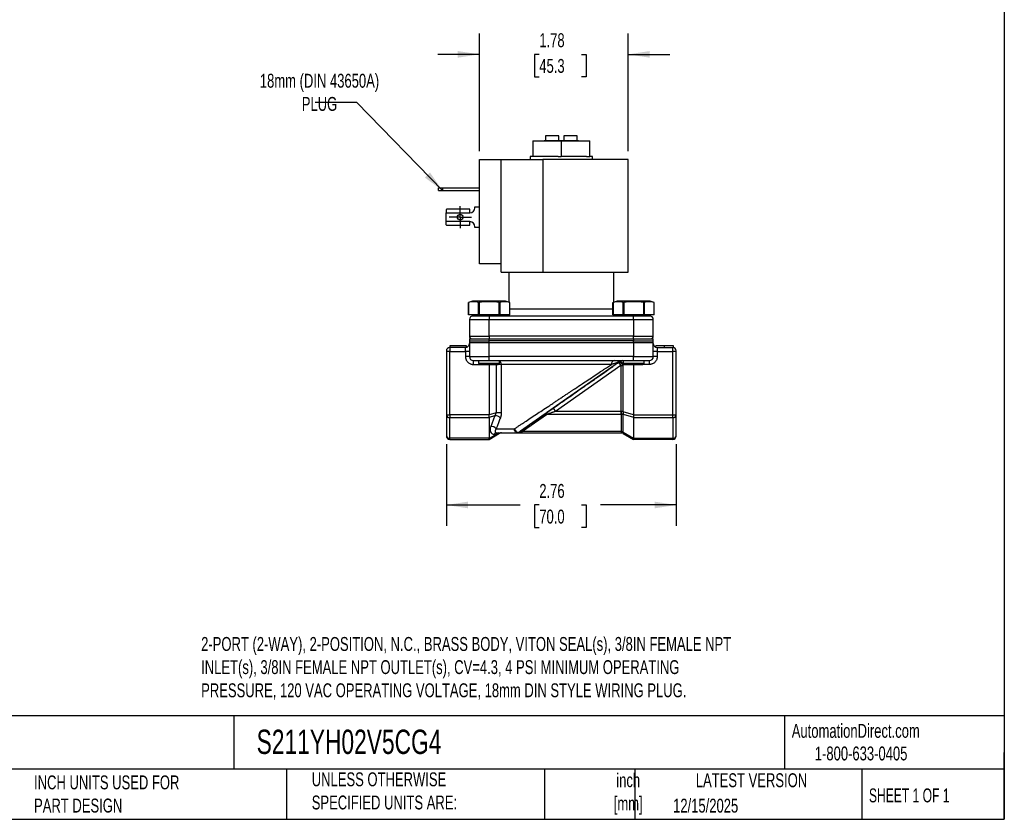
# Model space of a CAD drawing. Header units: inches. Extents: x 0.5 to 21.5, y 0.5 to 16.5.
# Tile 3 of 4: x 9.7 to 21.5, y 0.5 to 10.1. Entities that reach past the tile are written whole.
import ezdxf

# ---------------------------------------------------------------- set-up
doc = ezdxf.new("R2010")
doc.units = ezdxf.units.IN
doc.header["$LTSCALE"] = 2
doc.header["$MEASUREMENT"] = 0
doc.linetypes.add('SLD-Center', pattern=[0.75, 0.6, -0.05, 0.05, -0.05])
doc.linetypes.add('SLD-Solid', pattern=[0])
doc.layers.add('CENTER', color=40, linetype='SLD-Center')
doc.layers.add('DIMENSIONS', color=140, linetype='SLD-Solid', lineweight=25)
doc.layers.add('TEXT', color=140, linetype='SLD-Solid', lineweight=25)
doc.styles.add('SLDTEXTSTYLE0', font='TXT', dxfattribs={"width": 0.7})
doc.styles.add('SLDTEXTSTYLE1', font='TXT', dxfattribs={"width": 0.65})
doc.dimstyles.new('SLDDIMSTYLE1', dxfattribs={"dimtxt": 0.169922, "dimasz": 0.26, "dimexe": 0, "dimexo": 0.0625, "dimgap": 0.04248, "dimtad": 0, "dimtih": 1, "dimtoh": 1, "dimrnd": 1e-09, "dimzin": 12, "dimdsep": 46, "dimtxsty": 'SLDTEXTSTYLE0', "dimsah": 1, "dimcen": 0.09, "dimadec": 0, "dimazin": 3, "dimtfac": 1, "dimtmove": 0, "dimatfit": 0, "dimfxl": 0, "dimfrac": 2, "dimtolj": 1, "dimtzin": 12, "dimarcsym": 0})
doc.dimstyles.new('SLDDIMSTYLE3', dxfattribs={"dimtxt": 0.169922, "dimasz": 0.26, "dimexe": 0, "dimexo": 0.0625, "dimgap": 0.04248, "dimtad": 0, "dimtih": 1, "dimtoh": 1, "dimrnd": 1e-09, "dimzin": 12, "dimdsep": 46, "dimtxsty": 'SLDTEXTSTYLE0', "dimsah": 1, "dimcen": 0.09, "dimadec": 0, "dimazin": 3, "dimtfac": 1, "dimtofl": 0, "dimtmove": 0, "dimatfit": 3, "dimfxl": 0, "dimfrac": 2, "dimtolj": 1, "dimtzin": 12, "dimarcsym": 0})
doc.dimstyles.new('SLDDIMSTYLE4', dxfattribs={"dimtxt": 0.18, "dimasz": 0.26, "dimexe": 0, "dimexo": 0.0625, "dimgap": 0, "dimtad": 0, "dimtih": 1, "dimtoh": 1, "dimdec": 0, "dimrnd": 1e-09, "dimzin": 0, "dimdsep": 46, "dimtxsty": 'Standard', "dimsah": 1, "dimcen": 0.09, "dimadec": 0, "dimazin": 0, "dimtfac": 0.26, "dimtdec": 0, "dimtofl": 0, "dimtmove": 0, "dimatfit": 3, "dimfxl": 0, "dimfrac": 2, "dimtolj": 1, "dimtzin": 0, "dimarcsym": 0})

# ---------------------------------------------------------------- blocks, each defined once
blk = doc.blocks.new('_D_5')
at = {"layer": 'DIMENSIONS'}
for p, q in [((14.811, 4.998), (14.811, 4.019)), ((17.567, 4.998), (17.567, 4.019)), ((14.811, 4.269), (15.695, 4.269)), ((15.925, 4.269), (15.868, 4.269)), ((15.868, 4.269), (15.868, 3.998)), ((16.43, 4.269), (16.487, 4.269)), ((16.487, 4.269), (16.487, 3.998)), ((17.567, 4.269), (16.66, 4.269)), ((15.868, 3.998), (15.925, 3.998)), ((16.487, 3.998), (16.43, 3.998))]:
    blk.add_line(p, q, dxfattribs=at)
for points in [[(14.811, 4.269), (15.071, 4.229), (15.071, 4.309)], [(17.567, 4.269), (17.307, 4.309), (17.307, 4.229)]]:
    blk.add_solid(points, dxfattribs=at)
at = {"layer": 'DIMENSIONS', "char_height": 0.1667, "attachment_point": 1, "style": 'SLDTEXTSTYLE0'}
for s, insert in [('2.76', (15.925, 4.521)), ('70.0', (15.925, 4.213))]:
    blk.add_mtext(s, dxfattribs=dict(at, insert=insert))
blk = doc.blocks.new('_D_6')
at = {"layer": 'DIMENSIONS'}
for p, q in [((15.207, 8.511), (15.207, 9.922)), ((16.989, 8.511), (16.989, 9.922)), ((15.207, 9.672), (14.707, 9.672)), ((15.925, 9.672), (15.868, 9.672)), ((15.868, 9.672), (15.868, 9.402)), ((16.43, 9.672), (16.487, 9.672)), ((16.487, 9.672), (16.487, 9.402)), ((16.989, 9.672), (17.489, 9.672)), ((15.868, 9.402), (15.925, 9.402)), ((16.487, 9.402), (16.43, 9.402))]:
    blk.add_line(p, q, dxfattribs=at)
for points in [[(15.207, 9.672), (14.947, 9.712), (14.947, 9.632)], [(16.989, 9.672), (17.249, 9.632), (17.249, 9.712)]]:
    blk.add_solid(points, dxfattribs=at)
at = {"layer": 'DIMENSIONS', "char_height": 0.1667, "attachment_point": 1, "style": 'SLDTEXTSTYLE0'}
for s, insert in [('1.78', (15.925, 9.925)), ('45.3', (15.925, 9.617))]:
    blk.add_mtext(s, dxfattribs=dict(at, insert=insert))
blk = doc.blocks.new('SW_CENTERMARKSYMBOL_2')
at = {"layer": 'CENTER', "color": 0}
for p, q in [((0, 0.1), (0, 0.1335)), ((-0.1, 0), (-0.1335, 0)), ((0, 0), (-0.1, 0)), ((0, 0), (0, 0.1)), ((0, 0), (0, -0.1)), ((0, 0), (0.1, 0)), ((0.1, 0), (0.1335, 0)), ((0, -0.1), (0, -0.1335))]:
    blk.add_line(p, q, dxfattribs=at)

msp = doc.modelspace()

# ---------------------------------------------------------------- linework, layer by layer
for p, q in [((15.849, 8.634), (15.849, 8.448)), ((15.849, 8.634), (16.189, 8.634)), ((15.984, 8.636), (15.982, 8.634)), ((16.394, 8.636), (15.984, 8.636)), ((15.999, 8.696), (15.999, 8.636)), ((16.159, 8.696), (15.999, 8.696)), ((16.159, 8.636), (16.159, 8.696)), ((16.189, 8.634), (16.189, 8.448)), ((16.189, 8.634), (16.53, 8.634)), ((16.219, 8.696), (16.219, 8.636)), ((16.379, 8.696), (16.219, 8.696)), ((16.379, 8.636), (16.379, 8.696)), ((16.396, 8.634), (16.394, 8.636)), ((16.53, 8.448), (16.53, 8.634)), ((15.207, 7.161), (15.207, 8.411)), ((15.207, 8.411), (15.467, 8.411)), ((15.467, 7.161), (15.467, 8.411)), ((15.467, 8.411), (15.968, 8.411)), ((15.816, 8.448), (15.816, 8.411)), ((15.849, 8.448), (15.816, 8.448)), ((15.887, 8.448), (15.849, 8.448)), ((16.151, 8.448), (15.887, 8.448)), ((15.968, 8.411), (15.968, 7.061)), ((16.989, 8.411), (15.968, 8.411)), ((16.151, 8.448), (16.189, 8.448)), ((16.228, 8.448), (16.189, 8.448)), ((16.491, 8.448), (16.228, 8.448)), ((16.491, 8.448), (16.53, 8.448)), ((16.562, 8.448), (16.53, 8.448)), ((16.562, 8.411), (16.562, 8.448)), ((16.989, 7.061), (16.989, 8.411)), ((14.716, 8.038), (14.716, 8.07)), ((14.716, 8.07), (14.766, 8.07)), ((14.716, 8.038), (14.766, 8.038)), ((14.766, 8.07), (14.766, 8.038)), ((14.766, 8.07), (15.207, 8.07)), ((14.766, 8.038), (15.207, 8.038)), ((14.807, 7.812), (14.807, 7.773)), ((15.093, 7.814), (14.815, 7.814)), ((15.093, 7.773), (15.093, 7.814)), ((15.153, 7.833), (15.153, 7.845)), ((15.153, 7.845), (15.207, 7.845)), ((14.807, 7.666), (14.807, 7.773)), ((14.807, 7.773), (15.093, 7.773)), ((15.093, 7.666), (14.807, 7.666)), ((14.807, 7.628), (14.807, 7.666)), ((14.815, 7.625), (15.093, 7.625)), ((15.093, 7.625), (15.093, 7.666)), ((15.153, 7.595), (15.153, 7.606)), ((15.207, 7.595), (15.153, 7.595)), ((15.467, 7.161), (15.207, 7.161)), ((15.467, 7.061), (15.467, 7.161)), ((15.467, 7.061), (15.968, 7.061)), ((15.559, 7.061), (15.559, 6.699)), ((15.968, 7.061), (16.989, 7.061)), ((16.819, 6.699), (16.819, 7.061)), ((15.075, 6.548), (15.075, 6.695)), ((15.125, 6.713), (15.076, 6.695)), ((15.077, 6.695), (15.077, 6.548)), ((15.52, 6.713), (15.125, 6.713)), ((15.198, 6.548), (15.198, 6.695)), ((15.204, 6.695), (15.204, 6.548)), ((15.445, 6.548), (15.445, 6.695)), ((15.45, 6.695), (15.45, 6.548)), ((15.569, 6.695), (15.52, 6.713)), ((15.57, 6.695), (15.569, 6.695)), ((15.57, 6.548), (15.57, 6.695)), ((16.189, 6.615), (15.57, 6.615)), ((16.808, 6.615), (16.189, 6.615)), ((16.808, 6.548), (16.808, 6.695)), ((16.858, 6.713), (16.809, 6.695)), ((16.81, 6.695), (16.81, 6.548)), ((17.253, 6.713), (16.858, 6.713)), ((16.931, 6.548), (16.931, 6.695)), ((16.937, 6.695), (16.937, 6.548)), ((17.178, 6.548), (17.178, 6.695)), ((17.183, 6.695), (17.183, 6.548)), ((17.302, 6.695), (17.253, 6.713)), ((17.303, 6.695), (17.302, 6.695)), ((17.303, 6.548), (17.303, 6.695)), ((15.077, 6.548), (15.075, 6.548)), ((15.198, 6.548), (15.077, 6.548)), ((15.119, 6.548), (15.119, 6.538)), ((15.119, 6.538), (15.399, 6.538)), ((15.204, 6.548), (15.198, 6.548)), ((15.445, 6.548), (15.204, 6.548)), ((15.323, 6.538), (15.323, 6.491)), ((15.399, 6.538), (16.98, 6.538)), ((15.45, 6.548), (15.445, 6.548)), ((15.57, 6.548), (15.45, 6.548)), ((15.526, 6.538), (15.526, 6.548)), ((16.81, 6.548), (16.808, 6.548)), ((16.931, 6.548), (16.81, 6.548)), ((16.852, 6.548), (16.852, 6.538)), ((16.937, 6.548), (16.931, 6.548)), ((17.178, 6.548), (16.937, 6.548)), ((16.98, 6.538), (17.259, 6.538)), ((17.056, 6.491), (17.056, 6.538)), ((17.183, 6.548), (17.178, 6.548)), ((17.303, 6.548), (17.183, 6.548)), ((17.259, 6.538), (17.259, 6.548)), ((15.087, 6.491), (15.323, 6.491)), ((15.087, 6.491), (15.087, 6.293)), ((15.323, 6.491), (17.056, 6.491)), ((15.323, 6.293), (15.323, 6.491)), ((17.056, 6.491), (17.292, 6.491)), ((17.056, 6.491), (17.056, 6.293)), ((17.292, 6.293), (17.292, 6.491)), ((15.087, 6.293), (15.323, 6.293)), ((15.089, 6.262), (15.089, 6.237)), ((15.089, 6.262), (15.323, 6.262)), ((15.323, 6.293), (15.323, 6.262)), ((17.056, 6.293), (15.323, 6.293)), ((15.323, 6.237), (15.323, 6.262)), ((15.323, 6.262), (17.055, 6.262)), ((17.055, 6.262), (17.055, 6.237)), ((17.055, 6.262), (17.289, 6.262)), ((17.056, 6.262), (17.056, 6.293)), ((17.056, 6.293), (17.292, 6.293)), ((17.289, 6.237), (17.289, 6.262)), ((15.051, 6.178), (14.851, 6.178)), ((14.851, 6.178), (14.851, 6.158)), ((14.851, 6.158), (14.851, 6.111)), ((15.04, 6.158), (14.851, 6.158)), ((15.04, 6.111), (15.04, 6.158)), ((15.051, 6.159), (15.051, 6.178)), ((15.087, 6.218), (15.087, 6.048)), ((15.087, 6.218), (15.323, 6.218)), ((15.089, 6.237), (15.323, 6.237)), ((15.323, 6.218), (15.323, 6.237)), ((17.055, 6.237), (15.323, 6.237)), ((15.323, 6.048), (15.323, 6.218)), ((15.323, 6.218), (17.056, 6.218)), ((17.055, 6.237), (17.289, 6.237)), ((17.056, 6.218), (17.056, 6.237)), ((17.056, 6.218), (17.056, 6.048)), ((17.056, 6.218), (17.292, 6.218)), ((17.292, 6.048), (17.292, 6.218)), ((17.322, 6.161), (17.322, 6.178)), ((17.339, 6.158), (17.339, 6.111)), ((17.339, 6.158), (17.527, 6.158)), ((17.428, 6.158), (17.428, 6.178)), ((17.527, 6.111), (17.527, 6.158)), ((17.532, 6.158), (17.532, 6.178)), ((14.851, 6.111), (14.811, 6.111)), ((14.811, 6.111), (14.811, 5.351)), ((14.851, 5.351), (14.851, 6.111)), ((14.851, 6.111), (15.04, 6.111)), ((15.04, 6.111), (15.04, 6.048)), ((15.087, 6.111), (15.04, 6.111)), ((15.087, 6.048), (15.04, 6.048)), ((15.087, 6.048), (15.323, 6.048)), ((15.323, 6.001), (15.323, 6.048)), ((17.056, 6.048), (15.323, 6.048)), ((17.056, 6.001), (17.056, 6.048)), ((17.056, 6.048), (17.292, 6.048)), ((17.339, 6.111), (17.292, 6.111)), ((17.339, 6.048), (17.292, 6.048)), ((17.339, 6.111), (17.339, 6.048)), ((17.339, 6.111), (17.527, 6.111)), ((17.527, 5.351), (17.527, 6.111)), ((17.567, 6.111), (17.527, 6.111)), ((17.567, 5.351), (17.567, 6.111)), ((15.134, 6.001), (15.134, 5.954)), ((15.134, 5.954), (15.212, 5.954)), ((15.198, 6.001), (15.198, 5.968)), ((15.198, 5.968), (15.218, 5.948)), ((15.198, 5.968), (15.448, 5.968)), ((15.428, 5.948), (15.218, 5.948)), ((15.323, 6.001), (17.056, 6.001)), ((15.323, 5.948), (15.323, 5.351)), ((15.407, 5.948), (15.407, 5.373)), ((15.428, 5.948), (15.448, 5.968)), ((15.469, 5.954), (15.434, 5.954)), ((15.448, 5.968), (15.448, 6.001)), ((16.79, 5.954), (15.469, 5.954)), ((15.469, 5.954), (15.469, 5.373)), ((16.875, 5.978), (16.091, 5.429)), ((16.902, 5.94), (16.118, 5.391)), ((16.875, 5.978), (16.902, 5.94)), ((16.906, 5.942), (16.878, 5.98)), ((16.902, 5.94), (16.906, 5.942)), ((16.906, 5.942), (16.929, 5.942)), ((16.906, 5.391), (16.906, 5.942)), ((16.929, 5.385), (16.929, 5.942)), ((16.931, 6.001), (16.931, 5.968)), ((16.931, 5.968), (16.951, 5.948)), ((16.931, 5.968), (17.181, 5.968)), ((16.942, 5.954), (16.942, 5.957)), ((16.945, 5.954), (16.942, 5.954)), ((17.161, 5.948), (16.951, 5.948)), ((17.055, 5.948), (17.055, 5.351)), ((17.161, 5.948), (17.181, 5.968)), ((17.245, 5.954), (17.167, 5.954)), ((17.181, 5.968), (17.181, 6.001)), ((17.245, 5.954), (17.245, 6.001)), ((14.811, 5.351), (14.851, 5.351)), ((14.811, 5.346), (14.811, 5.098)), ((15.323, 5.351), (14.851, 5.351)), ((14.851, 5.351), (14.851, 5.318)), ((14.851, 5.318), (15.323, 5.318)), ((14.851, 5.07), (14.851, 5.318)), ((15.407, 5.373), (15.323, 5.348)), ((15.323, 5.32), (15.394, 5.341)), ((15.323, 5.318), (15.323, 5.07)), ((15.469, 5.373), (15.407, 5.373)), ((15.996, 5.363), (15.698, 5.154)), ((16.023, 5.358), (15.725, 5.149)), ((16.023, 5.358), (16.905, 5.358)), ((16.091, 5.429), (16.118, 5.391)), ((16.905, 5.391), (16.118, 5.391)), ((16.906, 5.391), (16.905, 5.358)), ((16.905, 5.358), (16.905, 5.391)), ((16.906, 5.391), (16.905, 5.391)), ((16.905, 5.358), (16.905, 5.149)), ((16.931, 5.385), (16.929, 5.385)), ((16.93, 5.356), (17.055, 5.32)), ((16.93, 5.14), (16.93, 5.356)), ((17.055, 5.348), (16.931, 5.385)), ((17.055, 5.351), (17.527, 5.351)), ((17.055, 5.318), (17.527, 5.318)), ((17.055, 5.318), (17.055, 5.07)), ((17.527, 5.351), (17.567, 5.351)), ((17.527, 5.318), (17.527, 5.351)), ((17.527, 5.318), (17.527, 5.07)), ((17.567, 5.098), (17.567, 5.346)), ((15.323, 5.056), (15.449, 5.129)), ((15.407, 5.116), (15.323, 5.068)), ((15.385, 5.116), (15.407, 5.116)), ((15.409, 5.182), (15.626, 5.182)), ((15.656, 5.135), (16.905, 5.135)), ((16.905, 5.149), (15.725, 5.149)), ((16.905, 5.149), (16.905, 5.135)), ((16.905, 5.135), (16.906, 5.135)), ((16.929, 5.129), (16.931, 5.128)), ((17.055, 5.068), (16.93, 5.14)), ((16.931, 5.128), (17.055, 5.056)), ((15.323, 5.07), (14.851, 5.07)), ((14.851, 5.056), (14.851, 5.07)), ((14.851, 5.056), (15.323, 5.056)), ((15.323, 5.056), (15.323, 5.056)), ((17.055, 5.07), (17.527, 5.07)), ((17.527, 5.056), (17.055, 5.056)), ((17.055, 5.056), (17.055, 5.056)), ((17.527, 5.07), (17.527, 5.056))]:
    msp.add_line(p, q)
at = {"flags": 128}
for points in [[(15.656, 5.135), (15.65, 5.136), (15.644, 5.139), (15.639, 5.143), (15.635, 5.149), (15.631, 5.156), (15.628, 5.164), (15.627, 5.173), (15.626, 5.182)], [(16.929, 5.129), (16.929, 5.129), (16.928, 5.13), (16.928, 5.131), (16.928, 5.133), (16.928, 5.134), (16.928, 5.136), (16.928, 5.138), (16.929, 5.141)], [(16.93, 5.14), (16.929, 5.138), (16.929, 5.136), (16.929, 5.134), (16.929, 5.132), (16.929, 5.131), (16.929, 5.129), (16.93, 5.128), (16.931, 5.128)]]:
    msp.add_lwpolyline(points, dxfattribs=at)
msp.add_circle((14.977, 7.72), 0.0335)
for centre, radius, start, end in [((15.093, 7.833), 0.06, 270, 0), ((15.093, 7.606), 0.06, 0, 90), ((15.134, 6.491), 0.047, 90, 180), ((17.245, 6.491), 0.047, 0, 90), ((15.118, 6.293), 0.031, 180, 270), ((17.261, 6.293), 0.031, 270, 0), ((14.851, 6.118), 0.04, 90, 180), ((15.04, 6.205), 0.047, 270, 0), ((15.134, 6.218), 0.047, 156.1555, 180), ((17.245, 6.218), 0.047, 0, 23.8445), ((17.339, 6.205), 0.047, 180, 270), ((17.527, 6.118), 0.04, 0, 90), ((15.134, 6.048), 0.047, 180, 270), ((17.245, 6.048), 0.047, 270, 0), ((15.42, 5.956), 0.0486, 357.7271, 55.9163), ((16.832, 5.96), 0.0417, 102.9421, 188.7411), ((16.917, 5.985), 0.0165, 34.6477, 85.7605), ((14.846, 5.353), 0.0357, 191.4218, 278.0495), ((15.396, 5.26), 0.0807, 40.4142, 91.3732), ((16.006, 5.34), 0.0247, 45.1134, 112.7801), ((17.001, 5.37), 0.0738, 168.0712, 190.4845), ((17.002, 5.368), 0.073, 166.4623, 188.8633), ((17.532, 5.353), 0.0357, 261.9505, 348.5782), ((15.35, 5.137), 0.0736, 37.5515, 95.9397), ((14.846, 5.105), 0.0357, 191.4218, 278.0495), ((14.851, 5.096), 0.04, 180, 270), ((15.412, 5.106), 0.0292, 95.4313, 159.0495), ((15.435, 5.106), 0.0292, 95.4313, 159.0495), ((15.473, 5.088), 0.047, 90, 120), ((15.656, 5.182), 0.047, 270, 305), ((15.696, 5.12), 0.0268, 59.8616, 120.1384), ((15.707, 5.131), 0.0247, 45.1134, 112.7801), ((17.112, 5.147), 0.207, 179.4523, 183.2685), ((17.532, 5.105), 0.0357, 261.9505, 348.5782), ((17.527, 5.096), 0.04, 270, 0)]:
    msp.add_arc(centre, radius, start, end)
for centre, major_axis, ratio, start_param, end_param in [((14.815, 7.773), (0, 0.041), 0.506667, 0, 0.374289), ((14.815, 7.666), (0, 0.041), 0.506667, 2.767303, 3.141593), ((15.405, 5.351), (0.0819, 0), 0.573696, 3.141593, 3.195136), ((16.973, 5.351), (0.0819, 0), 0.573696, 6.229642, 6.283185)]:
    msp.add_ellipse(centre, major_axis=major_axis, ratio=ratio, start_param=start_param, end_param=end_param)
for points in [[(15.075, 6.695), (15.076, 6.695), (15.077, 6.695), (15.077, 6.695)], [(15.198, 6.695), (15.2, 6.695), (15.202, 6.695), (15.204, 6.695)], [(15.445, 6.695), (15.446, 6.695), (15.448, 6.695), (15.45, 6.695)], [(16.808, 6.695), (16.809, 6.695), (16.81, 6.695), (16.81, 6.695)], [(16.931, 6.695), (16.933, 6.695), (16.935, 6.695), (16.937, 6.695)], [(17.178, 6.695), (17.179, 6.695), (17.181, 6.695), (17.183, 6.695)], [(14.811, 6.118), (14.811, 6.118), (14.811, 6.115), (14.811, 6.111)], [(17.567, 6.111), (17.567, 6.115), (17.567, 6.118), (17.567, 6.118)], [(15.134, 6.001), (15.134, 6.001), (15.218, 6.001), (15.323, 6.001)], [(16.875, 5.978), (16.876, 5.979), (16.877, 5.98), (16.878, 5.98)], [(16.929, 5.942), (16.934, 5.946), (16.938, 5.95), (16.942, 5.954)], [(17.056, 6.001), (17.16, 6.001), (17.245, 6.001), (17.245, 6.001)], [(14.811, 5.351), (14.811, 5.349), (14.811, 5.347), (14.811, 5.346)], [(16.905, 5.358), (16.914, 5.358), (16.922, 5.357), (16.929, 5.357)], [(16.905, 5.358), (16.905, 5.358), (16.905, 5.358), (16.905, 5.358)], [(16.929, 5.385), (16.922, 5.389), (16.914, 5.391), (16.906, 5.391)], [(16.929, 5.357), (16.929, 5.356), (16.929, 5.356), (16.93, 5.356)], [(17.567, 5.346), (17.567, 5.347), (17.567, 5.349), (17.567, 5.351)], [(14.811, 5.098), (14.811, 5.097), (14.811, 5.096), (14.811, 5.096)], [(15.41, 5.135), (15.462, 5.135), (15.547, 5.135), (15.656, 5.135)], [(15.698, 5.154), (15.692, 5.15), (15.687, 5.147), (15.683, 5.143)], [(16.905, 5.149), (16.905, 5.149), (16.905, 5.149), (16.905, 5.149)], [(16.929, 5.141), (16.922, 5.146), (16.914, 5.149), (16.905, 5.149)], [(16.906, 5.135), (16.914, 5.135), (16.922, 5.133), (16.929, 5.129)], [(16.93, 5.14), (16.929, 5.14), (16.929, 5.141), (16.929, 5.141)], [(17.567, 5.096), (17.567, 5.096), (17.567, 5.097), (17.567, 5.098)]]:
    msp.add_open_spline(points, degree=3)
for points, knots in [([(15.198, 6.695), (15.177, 6.702), (15.157, 6.706), (15.117, 6.707), (15.097, 6.703), (15.077, 6.695)], [0, 0, 0, 0, 0.5, 0.5, 1, 1, 1, 1]), ([(15.445, 6.695), (15.405, 6.702), (15.365, 6.706), (15.284, 6.707), (15.244, 6.702), (15.204, 6.695)], [0, 0, 0, 0, 0.5, 0.5, 1, 1, 1, 1]), ([(15.57, 6.695), (15.55, 6.702), (15.53, 6.706), (15.49, 6.707), (15.47, 6.703), (15.45, 6.695)], [0, 0, 0, 0, 0.5, 0.5, 1, 1, 1, 1]), ([(16.931, 6.695), (16.91, 6.702), (16.89, 6.706), (16.85, 6.707), (16.83, 6.703), (16.81, 6.695)], [0, 0, 0, 0, 0.5, 0.5, 1, 1, 1, 1]), ([(17.178, 6.695), (17.138, 6.702), (17.098, 6.706), (17.017, 6.707), (16.977, 6.702), (16.937, 6.695)], [0, 0, 0, 0, 0.5, 0.5, 1, 1, 1, 1]), ([(17.303, 6.695), (17.283, 6.702), (17.263, 6.706), (17.223, 6.707), (17.203, 6.703), (17.183, 6.695)], [0, 0, 0, 0, 0.5, 0.5, 1, 1, 1, 1]), ([(17.428, 6.178), (17.426, 6.178), (17.421, 6.178), (17.414, 6.178), (17.407, 6.178), (17.4, 6.178), (17.394, 6.178), (17.387, 6.178), (17.381, 6.178), (17.374, 6.178), (17.369, 6.178), (17.363, 6.178), (17.357, 6.178), (17.353, 6.178), (17.348, 6.178), (17.344, 6.178), (17.34, 6.178), (17.336, 6.178), (17.333, 6.178), (17.33, 6.178), (17.327, 6.178), (17.325, 6.178), (17.324, 6.178), (17.323, 6.178), (17.322, 6.178), (17.322, 6.178), (17.322, 6.178)], [0, 0, 0, 0, 0.043209, 0.085873, 0.12812, 0.170152, 0.211918, 0.253753, 0.296006, 0.338443, 0.381015, 0.42282, 0.464089, 0.505126, 0.545975, 0.586985, 0.628339, 0.670084, 0.711992, 0.753039, 0.794049, 0.834886, 0.875498, 0.916547, 0.958004, 1, 1, 1, 1]), ([(17.532, 6.178), (17.532, 6.178), (17.532, 6.178), (17.531, 6.178), (17.528, 6.178), (17.525, 6.178), (17.521, 6.178), (17.515, 6.178), (17.509, 6.178), (17.502, 6.178), (17.494, 6.178), (17.486, 6.178), (17.477, 6.178), (17.468, 6.178), (17.459, 6.178), (17.449, 6.178), (17.439, 6.178), (17.432, 6.178), (17.428, 6.178)], [0, 0, 0, 0, 0.065819, 0.129747, 0.192072, 0.253459, 0.31457, 0.37628, 0.439026, 0.503267, 0.567493, 0.629705, 0.691, 0.751452, 0.812004, 0.87315, 0.935635, 1, 1, 1, 1]), ([(15.04, 6.048), (15.04, 6.046), (15.04, 6.042), (15.04, 6.036), (15.041, 6.03), (15.043, 6.025), (15.044, 6.019), (15.048, 6.009), (15.054, 5.996), (15.067, 5.981), (15.082, 5.969), (15.097, 5.961), (15.11, 5.957), (15.122, 5.954), (15.13, 5.954), (15.134, 5.954)], [0, 0, 0, 0, 0.04028, 0.080249, 0.120065, 0.159889, 0.199881, 0.2402, 0.370057, 0.500058, 0.629915, 0.759916, 0.840127, 0.919727, 1, 1, 1, 1]), ([(17.339, 6.048), (17.339, 6.046), (17.339, 6.042), (17.338, 6.036), (17.337, 6.03), (17.336, 6.025), (17.334, 6.019), (17.331, 6.009), (17.324, 5.996), (17.312, 5.981), (17.297, 5.969), (17.282, 5.961), (17.268, 5.957), (17.256, 5.954), (17.249, 5.954), (17.245, 5.954)], [0, 0, 0, 0, 0.0402799, 0.0802488, 0.1200651, 0.1598891, 0.1998813, 0.2401997, 0.3700572, 0.5000577, 0.6299153, 0.7599159, 0.8401269, 0.9197271, 1, 1, 1, 1]), ([(15.683, 5.143), (15.726, 5.174), (15.772, 5.206), (15.871, 5.275), (15.922, 5.311), (16.029, 5.386), (16.084, 5.424), (16.195, 5.502), (16.251, 5.541), (16.361, 5.618), (16.416, 5.657), (16.522, 5.731), (16.573, 5.767), (16.671, 5.835), (16.717, 5.867), (16.802, 5.927), (16.84, 5.954), (16.875, 5.978)], [0, 0, 0, 0, 0.125, 0.125, 0.25, 0.25, 0.375, 0.375, 0.5, 0.5, 0.625, 0.625, 0.75, 0.75, 0.875, 0.875, 1, 1, 1, 1]), ([(16.189, 5.555), (16.196, 5.56), (16.208, 5.568), (16.227, 5.58), (16.244, 5.592), (16.261, 5.603), (16.277, 5.613), (16.291, 5.623), (16.305, 5.632), (16.318, 5.641), (16.33, 5.649), (16.341, 5.656), (16.377, 5.68), (16.435, 5.718), (16.514, 5.771), (16.589, 5.82), (16.647, 5.859), (16.689, 5.887), (16.716, 5.905), (16.742, 5.922), (16.767, 5.938), (16.782, 5.949), (16.79, 5.954)], [0, 0, 0, 0, 0.03012, 0.058834, 0.086142, 0.112044, 0.13654, 0.159631, 0.181316, 0.201594, 0.220468, 0.237935, 0.253996, 0.389363, 0.50975, 0.639736, 0.760399, 0.810454, 0.859435, 0.907349, 0.954202, 1, 1, 1, 1]), ([(16.886, 5.987), (16.885, 5.987), (16.882, 5.985), (16.878, 5.984), (16.873, 5.982), (16.866, 5.979), (16.857, 5.975), (16.847, 5.972), (16.834, 5.968), (16.821, 5.963), (16.805, 5.958), (16.795, 5.955), (16.79, 5.954)], [0, 0, 0, 0, 0.054481, 0.114334, 0.179638, 0.250466, 0.363789, 0.50086, 0.564897, 0.750147, 0.875999, 1, 1, 1, 1]), ([(16.878, 5.98), (16.879, 5.981), (16.882, 5.983), (16.885, 5.986), (16.886, 5.987)], [0, 0, 0, 0, 0.47665, 1, 1, 1, 1]), ([(16.878, 5.98), (16.878, 5.981), (16.879, 5.981), (16.881, 5.981), (16.882, 5.982), (16.884, 5.982), (16.885, 5.982), (16.887, 5.981), (16.89, 5.981), (16.895, 5.979), (16.902, 5.974), (16.908, 5.969), (16.914, 5.963), (16.92, 5.957), (16.925, 5.95), (16.928, 5.945), (16.929, 5.942)], [0, 0, 0, 0, 0.045948, 0.088515, 0.127676, 0.163425, 0.195765, 0.224711, 0.250281, 0.381547, 0.500051, 0.604078, 0.7049, 0.803638, 0.901565, 1, 1, 1, 1]), ([(16.886, 5.987), (16.89, 5.991), (16.895, 5.995), (16.906, 6), (16.912, 6.001), (16.918, 6.001)], [0, 0, 0, 0, 0.5, 0.5, 1, 1, 1, 1]), ([(16.942, 5.954), (16.938, 5.958), (16.933, 5.963), (16.923, 5.973), (16.917, 5.977), (16.905, 5.984), (16.9, 5.986), (16.891, 5.988), (16.888, 5.988), (16.886, 5.987)], [0, 0, 0, 0, 0.25, 0.25, 0.5, 0.5, 0.75, 0.75, 1, 1, 1, 1]), ([(15.626, 5.182), (15.631, 5.185), (15.64, 5.191), (15.655, 5.201), (15.67, 5.211), (15.685, 5.221), (15.701, 5.232), (15.717, 5.242), (15.734, 5.253), (15.766, 5.275), (15.818, 5.309), (15.888, 5.356), (15.962, 5.405), (16.019, 5.443), (16.062, 5.471), (16.088, 5.488), (16.118, 5.508), (16.152, 5.531), (16.176, 5.547), (16.189, 5.555)], [0, 0, 0, 0, 0.028684, 0.057778, 0.087283, 0.117199, 0.147528, 0.178271, 0.20943, 0.241004, 0.361691, 0.491578, 0.611642, 0.746535, 0.783656, 0.827564, 0.878257, 0.935736, 1, 1, 1, 1]), ([(15.323, 5.32), (15.324, 5.324), (15.324, 5.328), (15.324, 5.338), (15.324, 5.343), (15.323, 5.348)], [0, 0, 0, 0, 0.5, 0.5, 1, 1, 1, 1]), ([(15.323, 5.318), (15.323, 5.318), (15.323, 5.319), (15.323, 5.319), (15.323, 5.32)], [0, 0, 0, 0, 0.499333, 1, 1, 1, 1]), ([(15.394, 5.341), (15.391, 5.333), (15.385, 5.319), (15.376, 5.297), (15.367, 5.275), (15.359, 5.253), (15.351, 5.232), (15.345, 5.217), (15.343, 5.21)], [0, 0, 0, 0, 0.167492, 0.334627, 0.501426, 0.667907, 0.834092, 1, 1, 1, 1]), ([(15.394, 5.341), (15.395, 5.342), (15.397, 5.345), (15.4, 5.35), (15.403, 5.357), (15.406, 5.365), (15.407, 5.371), (15.407, 5.373)], [0, 0, 0, 0, 0.1291655, 0.2960137, 0.5005445, 0.7916122, 1, 1, 1, 1]), ([(15.458, 5.312), (15.455, 5.304), (15.448, 5.289), (15.439, 5.266), (15.431, 5.244), (15.423, 5.222), (15.416, 5.202), (15.411, 5.189), (15.409, 5.182)], [0, 0, 0, 0, 0.182145, 0.358098, 0.52786, 0.691431, 0.84881, 1, 1, 1, 1]), ([(15.469, 5.373), (15.469, 5.371), (15.469, 5.367), (15.469, 5.36), (15.468, 5.354), (15.467, 5.347), (15.466, 5.34), (15.464, 5.331), (15.461, 5.321), (15.459, 5.315), (15.458, 5.312)], [0, 0, 0, 0, 0.1003087, 0.2000437, 0.2995861, 0.3993191, 0.4996235, 0.6678303, 0.8339923, 1, 1, 1, 1]), ([(16.091, 5.429), (16.074, 5.417), (16.056, 5.405), (16.024, 5.382), (16.009, 5.372), (15.996, 5.363)], [0, 0, 0, 0, 0.5, 0.5, 1, 1, 1, 1]), ([(16.118, 5.391), (16.115, 5.39), (16.107, 5.387), (16.097, 5.384), (16.088, 5.38), (16.08, 5.378), (16.073, 5.375), (16.063, 5.372), (16.051, 5.367), (16.036, 5.362), (16.027, 5.359), (16.023, 5.358)], [0, 0, 0, 0, 0.116118, 0.221501, 0.316149, 0.400065, 0.473248, 0.535702, 0.711971, 0.866686, 1, 1, 1, 1]), ([(17.055, 5.348), (17.055, 5.343), (17.054, 5.338), (17.054, 5.328), (17.054, 5.324), (17.055, 5.32)], [0, 0, 0, 0, 0.5, 0.5, 1, 1, 1, 1]), ([(17.055, 5.32), (17.055, 5.319), (17.055, 5.319), (17.055, 5.318), (17.055, 5.318)], [0, 0, 0, 0, 0.500667, 1, 1, 1, 1]), ([(15.343, 5.21), (15.338, 5.199), (15.336, 5.187), (15.335, 5.171), (15.335, 5.165), (15.337, 5.155), (15.338, 5.151), (15.343, 5.138), (15.349, 5.13), (15.36, 5.122), (15.365, 5.12), (15.374, 5.117), (15.379, 5.116), (15.385, 5.116)], [0, 0, 0, 0, 0.25, 0.25, 0.375, 0.375, 0.5, 0.5, 0.75, 0.75, 0.875, 0.875, 1, 1, 1, 1]), ([(15.409, 5.182), (15.408, 5.181), (15.406, 5.178), (15.404, 5.174), (15.401, 5.17), (15.398, 5.164), (15.396, 5.157), (15.396, 5.15), (15.396, 5.145), (15.398, 5.14), (15.401, 5.138), (15.403, 5.136), (15.406, 5.135), (15.409, 5.135), (15.41, 5.135)], [0, 0, 0, 0, 0.050626, 0.109253, 0.175857, 0.2504, 0.409468, 0.5002, 0.637735, 0.750141, 0.82348, 0.889331, 0.948029, 1, 1, 1, 1]), ([(15.449, 5.129), (15.449, 5.129), (15.448, 5.128), (15.447, 5.128), (15.446, 5.127), (15.444, 5.127), (15.442, 5.126), (15.44, 5.125), (15.434, 5.124), (15.423, 5.121), (15.413, 5.118), (15.407, 5.116)], [0, 0, 0, 0, 0.042166, 0.087964, 0.137917, 0.192429, 0.251813, 0.316309, 0.386104, 0.658434, 1, 1, 1, 1]), ([(15.626, 5.182), (15.628, 5.176), (15.632, 5.17), (15.641, 5.158), (15.647, 5.152), (15.659, 5.144), (15.666, 5.141), (15.676, 5.14), (15.68, 5.141), (15.683, 5.143)], [0, 0, 0, 0, 0.25, 0.25, 0.5, 0.5, 0.75, 0.75, 1, 1, 1, 1]), ([(15.656, 5.135), (15.657, 5.135), (15.66, 5.135), (15.664, 5.136), (15.667, 5.136), (15.672, 5.138), (15.677, 5.14), (15.681, 5.142), (15.683, 5.143)], [0, 0, 0, 0, 0.163565, 0.304571, 0.42302, 0.518912, 0.778702, 1, 1, 1, 1]), ([(15.71, 5.143), (15.708, 5.143), (15.704, 5.142), (15.698, 5.14), (15.691, 5.138), (15.683, 5.137), (15.671, 5.135), (15.661, 5.135), (15.656, 5.135)], [0, 0, 0, 0, 0.105867, 0.221331, 0.346426, 0.48118, 0.695473, 1, 1, 1, 1]), ([(15.725, 5.149), (15.722, 5.148), (15.717, 5.146), (15.712, 5.144), (15.71, 5.143)], [0, 0, 0, 0, 0.526123, 1, 1, 1, 1]), ([(15.323, 5.068), (15.323, 5.068), (15.323, 5.069), (15.323, 5.069), (15.323, 5.07)], [0, 0, 0, 0, 0.50067, 1, 1, 1, 1]), ([(15.323, 5.056), (15.324, 5.056), (15.324, 5.057), (15.324, 5.062), (15.324, 5.064), (15.323, 5.068)], [0, 0, 0, 0, 0.5, 0.5, 1, 1, 1, 1]), ([(17.055, 5.068), (17.054, 5.064), (17.054, 5.062), (17.054, 5.057), (17.055, 5.056), (17.055, 5.056)], [0, 0, 0, 0, 0.5, 0.5, 1, 1, 1, 1]), ([(17.055, 5.07), (17.055, 5.069), (17.055, 5.069), (17.055, 5.068), (17.055, 5.068)], [0, 0, 0, 0, 0.49933, 1, 1, 1, 1])]:
    msp.add_open_spline(points, degree=3, knots=knots)
at = {"layer": 'TEXT'}
for p, q in [((21.5, 16.5), (21.5, 0.5)), ((21.5, 1.742), (0.5, 1.742)), ((12.264, 1.742), (12.264, 1.1)), ((18.864, 1.742), (18.864, 1.1)), ((21.5, 0.5), (21.5, 1.3)), ((21.5, 1.1), (0.5, 1.1)), ((12.896, 1.1), (12.896, 0.5)), ((15.986, 1.1), (15.986, 0.5)), ((17.072, 1.1), (17.072, 0.5)), ((19.791, 1.1), (19.791, 0.5)), ((0.5, 0.5), (21.5, 0.5))]:
    msp.add_line(p, q, dxfattribs=at)

# ---------------------------------------------------------------- block references
at = {"layer": 'CENTER'}
msp.add_blockref('SW_CENTERMARKSYMBOL_2', (14.977, 7.72), dxfattribs=at)

# ---------------------------------------------------------------- texts
at = {"layer": 'TEXT'}
for s, insert, char_height, attachment_point, style in [('18mm (DIN 43650A) ^JPLUG', (13.29, 9.439), 0.16667, 2, 'SLDTEXTSTYLE0'), ('2-PORT (2-WAY), 2-POSITION, N.C., BRASS BODY, VITON SEAL(s), 3/8IN FEMALE NPT ^JINLET(s), 3/8IN FEMALE NPT OUTLET(s), CV=4.3, 4 PSI MINIMUM OPERATING ^JPRESSURE, 120 VAC OPERATING VOLTAGE, 18mm DIN STYLE WIRING PLUG.', (11.871, 2.686), 0.166667, 1, 'SLDTEXTSTYLE0'), ('AutomationDirect.com', (18.952, 1.644), 0.16667, 1, 'SLDTEXTSTYLE0'), ('S211YH02V5CG4', (12.536, 1.575), 0.29167, 1, 'SLDTEXTSTYLE0'), ('1-800-633-0405', (19.228, 1.373), 0.16667, 1, 'SLDTEXTSTYLE0'), ('UNLESS OTHERWISE ^JSPECIFIED UNITS ARE:', (13.197, 1.063), 0.16667, 1, 'SLDTEXTSTYLE0'), ('inch^J[mm]', (16.991, 1.052), 0.1667, 2, 'SLDTEXTSTYLE0'), ('INCH UNITS USED FOR ^JPART DESIGN', (9.868, 1.026), 0.16667, 1, 'SLDTEXTSTYLE0'), ('LATEST VERSION', (18.469, 1.052), 0.16667, 2, 'SLDTEXTSTYLE0'), ('SHEET 1 OF 1', (19.877, 0.87), 0.16667, 1, 'SLDTEXTSTYLE1'), ('12/15/2025', (17.529, 0.747), 0.1667, 1, 'SLDTEXTSTYLE0')]:
    msp.add_mtext(s, dxfattribs=dict(at, insert=insert, char_height=char_height, attachment_point=attachment_point, style=style))

# ---------------------------------------------------------------- dimensions: what is measured, and where the dimension line sits
at = {"layer": 'DIMENSIONS'}
dim = msp.add_linear_dim(base=(16.989, 9.672), p1=(15.207, 8.411), p2=(16.989, 8.411), angle=0, dimstyle='SLDDIMSTYLE1', dxfattribs=at)
dim.commit()
dim.dimension.update_dxf_attribs({"geometry": '_D_6', "text_midpoint": (16.177, 9.672), "dimtype": 160})
dim = msp.add_linear_dim(base=(17.567, 4.269), p1=(14.811, 5.098), p2=(17.567, 5.098), dimstyle='SLDDIMSTYLE3', dxfattribs=at)
dim.commit()
dim.dimension.update_dxf_attribs({"geometry": '_D_5', "text_midpoint": (16.177, 4.269), "dimtype": 160})

# ---------------------------------------------------------------- leaders
at = {"layer": 'TEXT'}
msp.add_leader([(14.766, 8.038), (13.738, 9.095), (13.238, 9.095)], dimstyle='SLDDIMSTYLE4', dxfattribs=at)

doc.saveas('drawing.dxf')
